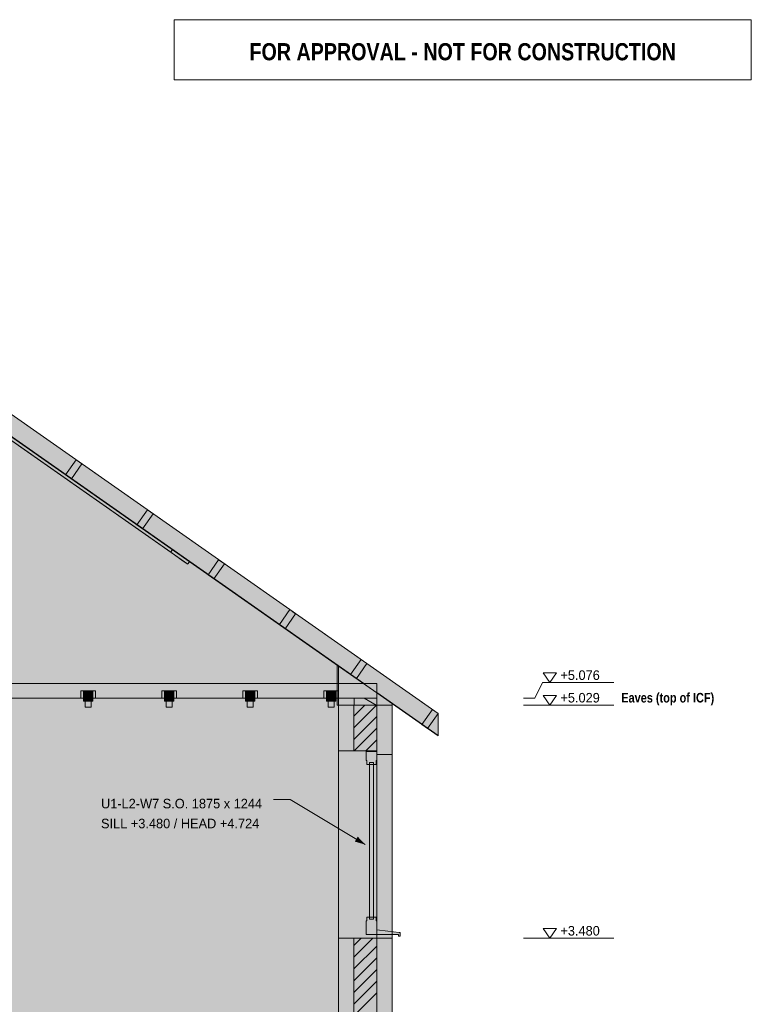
# Model space of a CAD drawing. Header units: millimetres. Extents: x -1634 to 12280, y -3482 to 9585.
# Tile 15 of 15: x 7414 to 12280, y 3040 to 9585. Entities that reach past the tile are written whole.
import ezdxf
from ezdxf.enums import TextEntityAlignment as Align

# ---------------------------------------------------------------- set-up
doc = ezdxf.new("R2010")
doc.units = ezdxf.units.MM
for name, color, linetype in [('FILL-C_BDBDBF', 7, 'Continuous'), ('FILL-C_CCB294', 7, 'Continuous'), ('FILL-EPS', 7, 'Continuous'), ('FILL-INK', 7, 'Continuous'), ('FILL-TIMBER', 7, 'Continuous'), ('FILL-WHITE', 7, 'Continuous'), ('LINE-CORE', 7, 'Continuous'), ('LINE-INK', 7, 'Continuous'), ('LINE-RED', 7, 'Continuous'), ('LINE-STEEL_GREY', 7, 'Continuous'), ('LINE-TIMBER_DK', 7, 'Continuous'), ('TEXT-INK', 7, 'Continuous'), ('TEXT-RED', 7, 'Continuous'), ('TEXT-STEEL', 7, 'Continuous')]:
    doc.layers.add(name, color=color, linetype=linetype)
doc.styles.add('OpenSansCondensed-Bold', font='OpenSansCondensed-Bold.ttf')

msp = doc.modelspace()

# ---------------------------------------------------------------- hatches: boundary and pattern name
at = {"layer": 'FILL-C_BDBDBF', "true_color": 0xbdbdbf}
h = msp.add_hatch(color=9, dxfattribs=at)
h.dxf.hatch_style = 1
h.paths.add_polyline_path([(9788.4, 5029.2), (9788.4, 4724.9), (9662, 4724.9), (9636, 4724.9), (9636, 5029.2), (9639.2, 5029.2)])
h = msp.add_hatch(color=9, dxfattribs=at)
h.dxf.hatch_style = 1
h.paths.add_polyline_path([(9663.5, 3480.2), (9714.5, 3480.2), (9788.4, 3480.2), (9788.4, 2134.1), (9636, 2134.1), (9636, 3480.2), (9661.8, 3480.2)])
at = {"layer": 'FILL-C_CCB294', "true_color": 0xccb294}
h = msp.add_hatch(color=253, dxfattribs=at)
h.dxf.hatch_style = 1
h.paths.add_polyline_path([(9638.4, 5029.2), (9638.4, 5062.2), (9638.4, 5076), (9682.6, 5076), (9788.4, 5076), (9788.4, 5043), (9788.4, 5029.2), (9744.2, 5029.2)])
h = msp.add_hatch(color=253, dxfattribs=at)
h.dxf.hatch_style = 1
h.paths.add_polyline_path([(9638.4, 5029.2), (9638.4, 5062.2), (9638.4, 5076), (9682.6, 5076), (9788.4, 5076), (9788.4, 5043), (9788.4, 5029.2), (9744.2, 5029.2)])
at = {"layer": 'FILL-EPS', "true_color": 0xccffff}
h = msp.add_hatch(color=7, dxfattribs=at)
h.dxf.hatch_style = 1
h.paths.add_polyline_path([(9636, 5029.2), (9636, 4724.9), (9534.4, 4724.9), (9534.4, 4830.1), (9534.4, 4893.7), (9534.4, 4927.3), (9534.4, 5029.2)])
h = msp.add_hatch(color=7, dxfattribs=at)
h.dxf.hatch_style = 1
h.paths.add_polyline_path([(9890, 4758.1), (9890, 4699.9), (9839.8, 4699.9), (9789.5, 4699.9), (9789.5, 4712.2), (9789.5, 4724.9), (9788.4, 4724.9), (9788.4, 5029.2), (9890, 5029.2)])
h = msp.add_hatch(color=7, dxfattribs=at)
h.dxf.hatch_style = 1
h.paths.add_polyline_path([(9534.4, 2743.2), (9534.4, 3347.1), (9534.4, 3480.2), (9636, 3480.2), (9636, 2134.1), (9629.4, 2134.1), (9534.4, 2134.1), (9534.4, 2265.8), (9534.4, 2419.5), (9534.4, 2550.4)])
h = msp.add_hatch(color=7, dxfattribs=at)
h.dxf.hatch_style = 1
h.paths.add_polyline_path([(9890, 3480.2), (9890, 2991.2), (9890, 2743.2), (9890, 2209.6), (9890, 2109.1), (9826.4, 2109.1), (9789.5, 2109.1), (9789.5, 2118.1), (9789.5, 2134.1), (9788.4, 2134.1), (9788.4, 3480.2), (9839.7, 3480.2)])
at = {"layer": 'FILL-INK', "true_color": 0x1a1a1f}
h = msp.add_hatch(color=250, dxfattribs=at)
h.dxf.hatch_style = 1
h.paths.add_polyline_path([(9712.2, 4102.3), (9642.4, 4122), (9662, 4154.6)])
at = {"layer": 'FILL-TIMBER', "true_color": 0xedd6a8}
h = msp.add_hatch(color=41, dxfattribs=at)
h.dxf.hatch_style = 1
h.paths.add_polyline_path([(8501.7, 5986.2), (8418.2, 6044.7), (8421.6, 6049.6), (8430.8, 6062.7), (8514.3, 6004.2), (8543.9, 5983.5), (8534.6, 5970.1), (8531.3, 5965.5)])
h = msp.add_hatch(color=41, dxfattribs=at)
h.dxf.hatch_style = 1
h.paths.add_polyline_path([(9722.2, 4634.9), (9722.2, 4647.4), (9722.2, 4659.9), (9718.2, 4659.9), (9718.2, 4689.9), (9718.2, 4719.9), (9753.2, 4719.9), (9788.2, 4719.9), (9788.2, 4689.9), (9788.2, 4659.9), (9784.2, 4659.9), (9784.2, 4647.4), (9784.2, 4634.9), (9767.2, 4634.9), (9767.2, 4647.9), (9753.2, 4647.9), (9739.2, 4647.9), (9739.2, 4634.9)])
h = msp.add_hatch(color=41, dxfattribs=at)
h.dxf.hatch_style = 1
h.paths.add_polyline_path([(9753.1, 3620.2), (9739.2, 3620.2), (9739.2, 4129.1), (9739.2, 4634.9), (9753.3, 4634.9), (9767.2, 4634.9), (9767.2, 4126), (9767.2, 3620.2)])
h = msp.add_hatch(color=41, dxfattribs=at)
h.dxf.hatch_style = 1
h.paths.add_polyline_path([(9722.2, 3595.2), (9722.2, 3607.7), (9722.2, 3620.2), (9739.2, 3620.2), (9739.2, 3607.2), (9753.2, 3607.2), (9767.2, 3607.2), (9767.2, 3620.2), (9784.2, 3620.2), (9784.2, 3607.7), (9784.2, 3595.2), (9788.2, 3595.2), (9788.2, 3565.2), (9788.2, 3535.2), (9862.6, 3526.2), (9937.2, 3517.2), (9940.2, 3517.2), (9943.2, 3517.2), (9943.2, 3505.2), (9943.2, 3493.2), (9938.2, 3493.2), (9933.2, 3493.2), (9933.2, 3499.2), (9933.2, 3505.2), (9825.8, 3505.2), (9718.2, 3505.2), (9718.2, 3520.2), (9718.2, 3535.2), (9718.2, 3565.2), (9718.2, 3595.2)])
at = {"layer": 'FILL-WHITE', "true_color": 0xffffff}
h = msp.add_hatch(color=7, dxfattribs=at)
h.dxf.hatch_style = 1
h.paths.add_polyline_path([(4945, 8650.5), (4945, 8650.5), (9788.4, 5259.1), (9788.4, 5259.1), (9788.4, 5259.1), (10197, 4973), (10197, 4973), (10197, 4826.5), (9788.4, 5112.6), (9788.4, 5173), (9702.1, 5173), (4945, 8504), (4945, 8650.5), (4944.4, 8650.9)])
h = msp.add_hatch(color=7, dxfattribs=at)
h.dxf.hatch_style = 1
h.paths.add_polyline_path([(4945, 8650.5), (4945, 8650.5), (9788.4, 5259.1), (9788.4, 5259.1), (9788.4, 5259.1), (10197, 4973), (10197, 4973), (10197, 4826.5), (9788.4, 5112.6), (9788.4, 5173), (9702.1, 5173), (4945, 8504), (4945, 8650.5), (4944.4, 8650.9)])
h = msp.add_hatch(color=7, dxfattribs=at)
h.dxf.hatch_style = 1
h.paths.add_polyline_path([(4945, 8650.5), (4945, 8650.5), (9788.4, 5259.1), (9788.4, 5259.1), (9788.4, 5259.1), (10197, 4973), (10197, 4973), (10197, 4826.5), (9788.4, 5112.6), (9788.4, 5173), (9702.1, 5173), (4945, 8504), (4945, 8650.5), (4944.4, 8650.9)])
h = msp.add_hatch(color=7, dxfattribs=at)
h.dxf.hatch_style = 1
h.paths.add_polyline_path([(4945, 8650.5), (4945, 8650.5), (9788.4, 5259.1), (9788.4, 5259.1), (9788.4, 5259.1), (10197, 4973), (10197, 4973), (10197, 4826.5), (9788.4, 5112.6), (9788.4, 5173), (9702.1, 5173), (4945, 8504), (4945, 8650.5), (4944.4, 8650.9)])
h = msp.add_hatch(color=7, dxfattribs=at)
h.dxf.hatch_style = 1
h.paths.add_polyline_path([(4945, 8650.5), (4945, 8650.5), (9788.4, 5259.1), (9788.4, 5259.1), (9788.4, 5259.1), (10197, 4973), (10197, 4973), (10197, 4826.5), (9788.4, 5112.6), (9788.4, 5173), (9702.1, 5173), (4945, 8504), (4945, 8650.5), (4944.4, 8650.9)])
h = msp.add_hatch(color=7, dxfattribs=at)
h.dxf.hatch_style = 1
h.paths.add_polyline_path([(4945, 8650.5), (4945, 8650.5), (9788.4, 5259.1), (9788.4, 5259.1), (9788.4, 5259.1), (10197, 4973), (10197, 4973), (10197, 4826.5), (9788.4, 5112.6), (9788.4, 5173), (9702.1, 5173), (4945, 8504), (4945, 8650.5), (4944.4, 8650.9)])
h = msp.add_hatch(color=7, dxfattribs=at)
h.dxf.hatch_style = 1
h.paths.add_polyline_path([(4945, 8650.5), (4945, 8650.5), (9788.4, 5259.1), (9788.4, 5259.1), (9788.4, 5259.1), (10197, 4973), (10197, 4973), (10197, 4826.5), (9788.4, 5112.6), (9788.4, 5173), (9702.1, 5173), (4945, 8504), (4945, 8650.5), (4944.4, 8650.9)])
h = msp.add_hatch(color=7, dxfattribs=at)
h.dxf.hatch_style = 1
h.paths.add_polyline_path([(4945, 8501.5), (4945, 8650.5), (10197, 4973), (10197, 4824.1), (4945, 8501.5)])
h = msp.add_hatch(color=7, dxfattribs=at)
h.dxf.hatch_style = 1
h.paths.add_polyline_path([(4945, 8501.5), (4945, 8650.5), (10197, 4973), (10197, 4824.1), (4945, 8501.5)])
h = msp.add_hatch(color=7, dxfattribs=at)
h.dxf.hatch_style = 1
h.paths.add_polyline_path([(4945, 8501.5), (4945, 8650.5), (10197, 4973), (10197, 4824.1), (4945, 8501.5)])
h = msp.add_hatch(color=7, dxfattribs=at)
h.dxf.hatch_style = 1
h.paths.add_polyline_path([(4945, 8501.5), (4945, 8650.5), (10197, 4973), (10197, 4824.1), (4945, 8501.5)])
h = msp.add_hatch(color=7, dxfattribs=at)
h.dxf.hatch_style = 1
h.paths.add_polyline_path([(4945, 8650.5), (9788.4, 5259.1), (10197, 4973), (10197, 4826.5), (9788.4, 5112.6), (9788.4, 5173), (9702.1, 5173), (4945, 8504)])
h = msp.add_hatch(color=7, dxfattribs=at)
h.dxf.hatch_style = 1
h.paths.add_polyline_path([(4945, 8650.5), (9788.4, 5259.1), (10197, 4973), (10197, 4826.5), (9788.4, 5112.6), (9788.4, 5173), (9702.1, 5173), (4945, 8504)])
h = msp.add_hatch(color=7, dxfattribs=at)
h.dxf.hatch_style = 1
h.paths.add_polyline_path([(4945, 8650.5), (9788.4, 5259.1), (10197, 4973), (10197, 4826.5), (9788.4, 5112.6), (9788.4, 5173), (9702.1, 5173), (4945, 8504)])
h = msp.add_hatch(color=7, dxfattribs=at)
h.dxf.hatch_style = 1
h.paths.add_polyline_path([(4945, 8650.5), (9788.4, 5259.1), (10197, 4973), (10197, 4826.5), (9788.4, 5112.6), (9788.4, 5173), (9702.1, 5173), (4945, 8504)])
h = msp.add_hatch(color=7, dxfattribs=at)
h.dxf.hatch_style = 1
h.paths.add_polyline_path([(4945, 8650.5), (9788.4, 5259.1), (10197, 4973), (10197, 4826.5), (9788.4, 5112.6), (9788.4, 5173), (9702.1, 5173), (4945, 8504)])
h = msp.add_hatch(color=7, dxfattribs=at)
h.dxf.hatch_style = 1
h.paths.add_polyline_path([(4945, 8650.5), (9788.4, 5259.1), (10197, 4973), (10197, 4826.5), (9788.4, 5112.6), (9788.4, 5173), (9702.1, 5173), (4945, 8504)])
h = msp.add_hatch(color=7, dxfattribs=at)
h.dxf.hatch_style = 1
h.paths.add_polyline_path([(4945, 8650.5), (9788.4, 5259.1), (10197, 4973), (10197, 4826.5), (9788.4, 5112.6), (9788.4, 5173), (9702.1, 5173), (4945, 8504)])
h = msp.add_hatch(color=7, dxfattribs=at)
h.dxf.hatch_style = 1
h.paths.add_polyline_path([(355.9, 5288.2), (4556.6, 8229.6), (5333.4, 8229.6), (9534.1, 5288.2), (9534.1, 2743.2), (355.9, 2743.2)])
h.paths.add_polyline_path([(5970, 3632.6), (5970, 4699.9), (5269.5, 4699.9), (5269.5, 3632.6)], flags=0)
h = msp.add_hatch(color=7, dxfattribs=at)
h.dxf.hatch_style = 1
h.paths.add_polyline_path([(355.9, 5029.2), (365.8, 5029.2), (365.8, 5295.2), (4556.6, 8229.6), (5333.4, 8229.6), (5388.4, 8191.1), (5428.5, 8163), (5429.3, 8162.5), (9487.8, 5320.7), (9524.2, 5295.2), (9524.2, 5029.2), (9534.1, 5029.2), (9534.1, 2743.2), (355.9, 2743.2)])
h.paths.add_polyline_path([(5995, 3632.6), (5995, 4724.9), (5993.4, 4724.8), (5993.4, 4724.9), (5244.5, 4724.9), (5244.5, 3632.6)], flags=0)
h = msp.add_hatch(color=7, dxfattribs=at)
h.dxf.hatch_style = 1
h.paths.add_polyline_path([(5317.1, 8242.9), (5317.1, 8242.9), (5317.1, 8242.9), (8430.8, 6062.7), (8421.8, 6049.9), (8421.6, 6049.6), (8421.6, 6049.6), (8418.2, 6044.7), (5304.5, 8224.9), (5304.5, 8224.9)])
h = msp.add_hatch(color=7, dxfattribs=at)
h.dxf.hatch_style = 1
h.paths.add_polyline_path([(5372.9, 8203.9), (8543.9, 5983.5), (8534.3, 5969.8), (8531.3, 5965.5), (8531.3, 5965.5), (5360.3, 8185.9), (5372.9, 8203.9), (5372.6, 8204.1)])
h = msp.add_hatch(color=7, dxfattribs=at)
h.dxf.hatch_style = 1
h.paths.add_polyline_path([(7718.8, 6559.4), (7788.7, 6659.3), (7827.2, 6632.3), (7757.3, 6532.4)])
h = msp.add_hatch(color=7, dxfattribs=at)
h.dxf.hatch_style = 1
h.paths.add_polyline_path([(7718.8, 6559.4), (7788.7, 6659.3), (7827.2, 6632.3), (7757.3, 6532.4)])
h = msp.add_hatch(color=7, dxfattribs=at)
h.dxf.hatch_style = 1
h.paths.add_polyline_path([(8231.2, 6200.5), (8192.7, 6227.5), (8262.7, 6327.4), (8301.2, 6300.5), (8231.2, 6200.5)])
h = msp.add_hatch(color=7, dxfattribs=at)
h.dxf.hatch_style = 1
h.paths.add_polyline_path([(8231.2, 6200.5), (8192.7, 6227.5), (8262.7, 6327.4), (8301.2, 6300.5), (8231.2, 6200.5)])
h = msp.add_hatch(color=7, dxfattribs=at)
h.dxf.hatch_style = 1
h.paths.add_polyline_path([(8666.7, 5895.6), (8736.6, 5995.6), (8775.1, 5968.6), (8705.2, 5868.7)])
h = msp.add_hatch(color=7, dxfattribs=at)
h.dxf.hatch_style = 1
h.paths.add_polyline_path([(8666.7, 5895.6), (8736.6, 5995.6), (8775.1, 5968.6), (8705.2, 5868.7)])
h = msp.add_hatch(color=7, dxfattribs=at)
h.dxf.hatch_style = 1
h.paths.add_polyline_path([(9140.6, 5563.8), (9210.6, 5663.7), (9249.1, 5636.7), (9179.1, 5536.8)])
h = msp.add_hatch(color=7, dxfattribs=at)
h.dxf.hatch_style = 1
h.paths.add_polyline_path([(9140.6, 5563.8), (9210.6, 5663.7), (9249.1, 5636.7), (9179.1, 5536.8)])
h = msp.add_hatch(color=7, dxfattribs=at)
h.dxf.hatch_style = 1
h.paths.add_polyline_path([(9614.6, 5231.9), (9684.5, 5331.8), (9723, 5304.9), (9653.1, 5204.9)])
h = msp.add_hatch(color=7, dxfattribs=at)
h.dxf.hatch_style = 1
h.paths.add_polyline_path([(9614.6, 5231.9), (9684.5, 5331.8), (9723, 5304.9), (9653.1, 5204.9)])
h = msp.add_hatch(color=7, dxfattribs=at)
h.dxf.hatch_style = 1
h.paths.add_polyline_path([(9534.1, 5288.2), (9534.1, 5029.2), (9524.2, 5029.2), (9524.2, 5295.2)])
h = msp.add_hatch(color=7, dxfattribs=at)
h.dxf.hatch_style = 1
h.paths.add_polyline_path([(9534.1, 5288.2), (9890, 5039), (9890, 2743.2), (9534.1, 2743.2)])
h = msp.add_hatch(color=7, dxfattribs=at)
h.dxf.hatch_style = 1
h.paths.add_polyline_path([(9890, 5039), (9890, 5029.2), (9534.1, 5029.2), (9534.1, 5288.2)])
h = msp.add_hatch(color=7, dxfattribs=at)
h.dxf.hatch_style = 1
h.paths.add_polyline_path([(101.6, 5173), (9788.4, 5173), (9788.4, 5076), (101.6, 5076)])
h = msp.add_hatch(color=7, dxfattribs=at)
h.dxf.hatch_style = 1
h.paths.add_polyline_path([(101.6, 5173), (9788.4, 5173), (9788.4, 5076), (101.6, 5076)])
h = msp.add_hatch(color=7, dxfattribs=at)
h.dxf.hatch_style = 1
h.paths.add_polyline_path([(101.6, 5173), (9788.4, 5173), (9788.4, 5076), (101.6, 5076)])
h = msp.add_hatch(color=7, dxfattribs=at)
h.dxf.hatch_style = 1
h.paths.add_polyline_path([(101.6, 5173), (9788.4, 5173), (9788.4, 5076), (101.6, 5076)])
h = msp.add_hatch(color=7, dxfattribs=at)
h.dxf.hatch_style = 1
h.paths.add_polyline_path([(101.6, 5173), (9788.4, 5173), (9788.4, 5076), (101.6, 5076)])
h = msp.add_hatch(color=7, dxfattribs=at)
h.dxf.hatch_style = 1
h.paths.add_polyline_path([(101.6, 5173), (9788.4, 5173), (9788.4, 5076), (101.6, 5076)])
h = msp.add_hatch(color=7, dxfattribs=at)
h.dxf.hatch_style = 1
h.paths.add_polyline_path([(101.6, 5173), (9788.4, 5173), (9788.4, 5076), (101.6, 5076)])
h = msp.add_hatch(color=7, dxfattribs=at)
h.dxf.hatch_style = 1
h.paths.add_polyline_path([(101.6, 5173), (9788.4, 5173), (9788.4, 5076), (101.6, 5076)])
h = msp.add_hatch(color=7, dxfattribs=at)
h.dxf.hatch_style = 1
h.paths.add_polyline_path([(101.6, 5173), (9788.4, 5173), (9788.4, 5076), (101.6, 5076)])
h = msp.add_hatch(color=7, dxfattribs=at)
h.dxf.hatch_style = 1
h.paths.add_polyline_path([(101.6, 5173), (9788.4, 5173), (9788.4, 5076), (101.6, 5076)])
h = msp.add_hatch(color=7, dxfattribs=at)
h.dxf.hatch_style = 1
h.paths.add_polyline_path([(101.6, 5173), (9788.4, 5173), (9788.4, 5076), (101.6, 5076)])
h = msp.add_hatch(color=7, dxfattribs=at)
h.dxf.hatch_style = 1
h.paths.add_polyline_path([(101.6, 5173), (9788.4, 5173), (9788.4, 5076), (101.6, 5076)])
h = msp.add_hatch(color=7, dxfattribs=at)
h.dxf.hatch_style = 1
h.paths.add_polyline_path([(101.6, 5173), (9788.4, 5173), (9788.4, 5076), (101.6, 5076)])
h = msp.add_hatch(color=7, dxfattribs=at)
h.dxf.hatch_style = 1
h.paths.add_polyline_path([(101.6, 5173), (9788.4, 5173), (9788.4, 5076), (101.6, 5076)])
h = msp.add_hatch(color=7, dxfattribs=at)
h.dxf.hatch_style = 1
h.paths.add_polyline_path([(7820.8, 5123), (7838.8, 5123), (7917.8, 5123), (7917.8, 5076), (7899.8, 5076), (7899.8, 5056), (7838.8, 5056), (7838.8, 5076), (7820.8, 5076)])
h = msp.add_hatch(color=7, dxfattribs=at)
h.dxf.hatch_style = 1
h.paths.add_polyline_path([(7899.8, 5123), (7917.8, 5123), (7917.8, 5076), (7899.8, 5076), (7899.8, 5056), (7838.8, 5056), (7838.8, 5076), (7820.8, 5076), (7820.8, 5123)])
h = msp.add_hatch(color=7, dxfattribs=at)
h.dxf.hatch_style = 1
h.paths.add_polyline_path([(7838.8, 5123), (7899.8, 5123), (7899.8, 5056), (7838.8, 5056)])
h = msp.add_hatch(color=7, dxfattribs=at)
h.dxf.hatch_style = 1
h.paths.add_polyline_path([(7899.8, 5123), (7899.8, 5056), (7838.8, 5056), (7838.8, 5123)])
h = msp.add_hatch(color=7, dxfattribs=at)
h.dxf.hatch_style = 1
h.paths.add_polyline_path([(7849.3, 5106), (7889.3, 5106), (7889.3, 5016), (7849.3, 5016)])
h = msp.add_hatch(color=7, dxfattribs=at)
h.dxf.hatch_style = 1
h.paths.add_polyline_path([(7889.3, 5106), (7889.3, 5016), (7849.3, 5016), (7849.3, 5106)])
h = msp.add_hatch(color=7, dxfattribs=at)
h.dxf.hatch_style = 1
h.paths.add_polyline_path([(8359.5, 5123), (8377.5, 5123), (8456.5, 5123), (8456.5, 5076), (8438.5, 5076), (8438.5, 5056), (8377.5, 5056), (8377.5, 5076), (8359.5, 5076)])
h = msp.add_hatch(color=7, dxfattribs=at)
h.dxf.hatch_style = 1
h.paths.add_polyline_path([(8438.5, 5123), (8456.5, 5123), (8456.5, 5076), (8438.5, 5076), (8438.5, 5056), (8377.5, 5056), (8377.5, 5076), (8359.5, 5076), (8359.5, 5123)])
h = msp.add_hatch(color=7, dxfattribs=at)
h.dxf.hatch_style = 1
h.paths.add_polyline_path([(8377.5, 5123), (8438.5, 5123), (8438.5, 5056), (8377.5, 5056)])
h = msp.add_hatch(color=7, dxfattribs=at)
h.dxf.hatch_style = 1
h.paths.add_polyline_path([(8438.5, 5123), (8438.5, 5056), (8377.5, 5056), (8377.5, 5123)])
h = msp.add_hatch(color=7, dxfattribs=at)
h.dxf.hatch_style = 1
h.paths.add_polyline_path([(8388, 5016), (8388, 5106), (8428, 5106), (8428, 5016), (8388, 5016)])
h = msp.add_hatch(color=7, dxfattribs=at)
h.dxf.hatch_style = 1
h.paths.add_polyline_path([(8388, 5106), (8428, 5106), (8428, 5016), (8388, 5016)])
h = msp.add_hatch(color=7, dxfattribs=at)
h.dxf.hatch_style = 1
h.paths.add_polyline_path([(8898.3, 5123), (8916.3, 5123), (8995.3, 5123), (8995.3, 5076), (8977.3, 5076), (8977.3, 5056), (8916.3, 5056), (8916.3, 5076), (8898.3, 5076)])
h = msp.add_hatch(color=7, dxfattribs=at)
h.dxf.hatch_style = 1
h.paths.add_polyline_path([(8977.3, 5123), (8995.3, 5123), (8995.3, 5076), (8977.3, 5076), (8977.3, 5056), (8916.3, 5056), (8916.3, 5076), (8898.3, 5076), (8898.3, 5123)])
h = msp.add_hatch(color=7, dxfattribs=at)
h.dxf.hatch_style = 1
h.paths.add_polyline_path([(8916.3, 5123), (8977.3, 5123), (8977.3, 5056), (8916.3, 5056)])
h = msp.add_hatch(color=7, dxfattribs=at)
h.dxf.hatch_style = 1
h.paths.add_polyline_path([(8977.3, 5123), (8977.3, 5056), (8916.3, 5056), (8916.3, 5123)])
h = msp.add_hatch(color=7, dxfattribs=at)
h.dxf.hatch_style = 1
h.paths.add_polyline_path([(8926.8, 5016), (8926.8, 5106), (8966.8, 5106), (8966.8, 5016), (8926.8, 5016)])
h = msp.add_hatch(color=7, dxfattribs=at)
h.dxf.hatch_style = 1
h.paths.add_polyline_path([(8926.8, 5106), (8966.8, 5106), (8966.8, 5016), (8926.8, 5016)])
h = msp.add_hatch(color=7, dxfattribs=at)
h.dxf.hatch_style = 1
h.paths.add_polyline_path([(9437, 5123), (9455, 5123), (9534, 5123), (9534, 5076), (9516, 5076), (9516, 5056), (9455, 5056), (9455, 5076), (9437, 5076)])
h = msp.add_hatch(color=7, dxfattribs=at)
h.dxf.hatch_style = 1
h.paths.add_polyline_path([(9516, 5123), (9534, 5123), (9534, 5076), (9516, 5076), (9516, 5056), (9455, 5056), (9455, 5076), (9437, 5076), (9437, 5123)])
h = msp.add_hatch(color=7, dxfattribs=at)
h.dxf.hatch_style = 1
h.paths.add_polyline_path([(9455, 5123), (9516, 5123), (9516, 5056), (9455, 5056)])
h = msp.add_hatch(color=7, dxfattribs=at)
h.dxf.hatch_style = 1
h.paths.add_polyline_path([(9516, 5123), (9516, 5056), (9455, 5056), (9455, 5123)])
h = msp.add_hatch(color=7, dxfattribs=at)
h.dxf.hatch_style = 1
h.paths.add_polyline_path([(9465.5, 5016), (9465.5, 5106), (9505.5, 5106), (9505.5, 5016), (9465.5, 5016)])
h = msp.add_hatch(color=7, dxfattribs=at)
h.dxf.hatch_style = 1
h.paths.add_polyline_path([(9465.5, 5106), (9505.5, 5106), (9505.5, 5016), (9465.5, 5016)])
h = msp.add_hatch(color=7, dxfattribs=at)
h.dxf.hatch_style = 1
h.paths.add_polyline_path([(9638.4, 5076), (9788.4, 5076), (9788.4, 5029.2), (9638.4, 5029.2)])
h = msp.add_hatch(color=7, dxfattribs=at)
h.dxf.hatch_style = 1
h.paths.add_polyline_path([(9890, 5029.2), (9890, 2743.2), (9534.4, 2743.2), (9534.1, 2743.2), (9534.1, 4214.1), (9534.1, 4214.5), (9534.1, 4214.5), (9534.1, 5029.2), (9534.4, 5029.2)])
h = msp.add_hatch(color=7, dxfattribs=at)
h.dxf.hatch_style = 1
h.paths.add_polyline_path([(9534.4, 2743.2), (9534.4, 5029.2), (9890, 5029.2), (9890, 2743.2)])
h = msp.add_hatch(color=7, dxfattribs=at)
h.dxf.hatch_style = 1
h.paths.add_polyline_path([(10088.5, 4900), (10158.5, 4999.9), (10197, 4973), (10127, 4873.1)])
h = msp.add_hatch(color=7, dxfattribs=at)
h.dxf.hatch_style = 1
h.paths.add_polyline_path([(10088.5, 4900), (10158.5, 4999.9), (10197, 4973), (10127, 4873.1)])
h = msp.add_hatch(color=7, dxfattribs=at)
h.dxf.hatch_style = 1
h.paths.add_polyline_path([(9534.4, 4724.9), (9789.5, 4724.9), (9789.5, 3480.2), (9534.4, 3480.2), (9534.4, 4724.9)])
h = msp.add_hatch(color=7, dxfattribs=at)
h.dxf.hatch_style = 1
h.paths.add_polyline_path([(9534.4, 3480.2), (9534.4, 4724.9), (9789.5, 4724.9), (9789.5, 3480.2)])
h = msp.add_hatch(color=7, dxfattribs=at)
h.dxf.hatch_style = 1
h.paths.add_polyline_path([(9534.4, 4724.9), (9789.5, 4724.9), (9789.5, 3480.2), (9534.4, 3480.2), (9534.4, 4724.9)])
h = msp.add_hatch(color=7, dxfattribs=at)
h.dxf.hatch_style = 1
h.paths.add_polyline_path([(9890, 4699.9), (9890, 3480.2), (9789.5, 3480.2), (9789.5, 4699.9)])
h = msp.add_hatch(color=7, dxfattribs=at)
h.dxf.hatch_style = 1
h.paths.add_polyline_path([(9789.5, 4699.9), (9890, 4699.9), (9890, 3480.2), (9789.5, 3480.2)])
h = msp.add_hatch(color=7, dxfattribs=at)
h.dxf.hatch_style = 1
h.paths.add_polyline_path([(9890, 4699.9), (9890, 3480.2), (9789.5, 3480.2), (9789.5, 4699.9)])

# ---------------------------------------------------------------- linework, layer by layer
at = {"layer": 'LINE-CORE', "lineweight": 5}
for points in [[(4945, 8650.5), (4945, 8650.5), (9788.4, 5259.1), (9788.4, 5259.1), (9788.4, 5259.1), (10197, 4973), (10197, 4973), (10197, 4973), (10197, 4826.5), (10197, 4826.5), (10197, 4826.5), (10197, 4826.5), (9788.4, 5112.6), (9788.4, 5173), (9702.1, 5173), (9702.1, 5173), (4945, 8504), (4945, 8650.5), (4944.4, 8650.9)], [(4945, 8650.5), (4945, 8650.5), (9788.4, 5259.1), (9788.4, 5259.1), (9788.4, 5259.1), (10197, 4973), (10197, 4973), (10197, 4973), (10197, 4826.5), (10197, 4826.5), (10197, 4826.5), (10197, 4826.5), (9788.4, 5112.6), (9788.4, 5173), (9702.1, 5173), (9702.1, 5173), (4945, 8504), (4945, 8650.5), (4944.4, 8650.9)], [(4945, 8650.5), (4945, 8650.5), (9788.4, 5259.1), (9788.4, 5259.1), (9788.4, 5259.1), (10197, 4973), (10197, 4973), (10197, 4973), (10197, 4826.5), (10197, 4826.5), (10197, 4826.5), (10197, 4826.5), (9788.4, 5112.6), (9788.4, 5173), (9702.1, 5173), (9702.1, 5173), (4945, 8504), (4945, 8650.5), (4944.4, 8650.9)], [(4945, 8650.5), (4945, 8650.5), (9788.4, 5259.1), (9788.4, 5259.1), (9788.4, 5259.1), (10197, 4973), (10197, 4973), (10197, 4973), (10197, 4826.5), (10197, 4826.5), (10197, 4826.5), (10197, 4826.5), (9788.4, 5112.6), (9788.4, 5173), (9702.1, 5173), (9702.1, 5173), (4945, 8504), (4945, 8650.5), (4944.4, 8650.9)], [(4945, 8650.5), (4945, 8650.5), (9788.4, 5259.1), (9788.4, 5259.1), (9788.4, 5259.1), (10197, 4973), (10197, 4973), (10197, 4973), (10197, 4826.5), (10197, 4826.5), (10197, 4826.5), (10197, 4826.5), (9788.4, 5112.6), (9788.4, 5173), (9702.1, 5173), (9702.1, 5173), (4945, 8504), (4945, 8650.5), (4944.4, 8650.9)], [(4945, 8650.5), (4945, 8650.5), (9788.4, 5259.1), (9788.4, 5259.1), (9788.4, 5259.1), (10197, 4973), (10197, 4973), (10197, 4973), (10197, 4826.5), (10197, 4826.5), (10197, 4826.5), (10197, 4826.5), (9788.4, 5112.6), (9788.4, 5173), (9702.1, 5173), (9702.1, 5173), (4945, 8504), (4945, 8650.5), (4944.4, 8650.9)], [(4945, 8650.5), (4945, 8650.5), (9788.4, 5259.1), (9788.4, 5259.1), (9788.4, 5259.1), (10197, 4973), (10197, 4973), (10197, 4973), (10197, 4826.5), (10197, 4826.5), (10197, 4826.5), (10197, 4826.5), (9788.4, 5112.6), (9788.4, 5173), (9702.1, 5173), (9702.1, 5173), (4945, 8504), (4945, 8650.5), (4944.4, 8650.9)], [(4945, 8501.5), (4945, 8650.5), (10197, 4973), (10197, 4973), (10197, 4973), (10197, 4824.1), (4945, 8501.5), (4945, 8501.5), (4945, 8501.5)], [(4945, 8501.5), (4945, 8650.5), (10197, 4973), (10197, 4973), (10197, 4973), (10197, 4824.1), (4945, 8501.5), (4945, 8501.5), (4945, 8501.5)], [(4945, 8501.5), (4945, 8650.5), (10197, 4973), (10197, 4973), (10197, 4973), (10197, 4824.1), (4945, 8501.5), (4945, 8501.5), (4945, 8501.5)], [(4945, 8501.5), (4945, 8650.5), (10197, 4973), (10197, 4973), (10197, 4973), (10197, 4824.1), (4945, 8501.5), (4945, 8501.5), (4945, 8501.5)], [(4945, 8650.5), (9788.4, 5259.1), (9788.4, 5259.1), (10197, 4973), (10197, 4973), (10197, 4973), (10197, 4826.5), (9788.4, 5112.6), (9788.4, 5112.6), (9788.4, 5173), (9702.1, 5173), (9702.1, 5173), (9702.1, 5173), (4945, 8504)], [(4945, 8650.5), (9788.4, 5259.1), (9788.4, 5259.1), (10197, 4973), (10197, 4973), (10197, 4973), (10197, 4826.5), (9788.4, 5112.6), (9788.4, 5112.6), (9788.4, 5173), (9702.1, 5173), (9702.1, 5173), (9702.1, 5173), (4945, 8504)], [(4945, 8650.5), (9788.4, 5259.1), (9788.4, 5259.1), (10197, 4973), (10197, 4973), (10197, 4973), (10197, 4826.5), (9788.4, 5112.6), (9788.4, 5112.6), (9788.4, 5173), (9702.1, 5173), (9702.1, 5173), (9702.1, 5173), (4945, 8504)], [(4945, 8650.5), (9788.4, 5259.1), (9788.4, 5259.1), (10197, 4973), (10197, 4973), (10197, 4973), (10197, 4826.5), (9788.4, 5112.6), (9788.4, 5112.6), (9788.4, 5173), (9702.1, 5173), (9702.1, 5173), (9702.1, 5173), (4945, 8504)], [(4945, 8650.5), (9788.4, 5259.1), (9788.4, 5259.1), (10197, 4973), (10197, 4973), (10197, 4973), (10197, 4826.5), (9788.4, 5112.6), (9788.4, 5112.6), (9788.4, 5173), (9702.1, 5173), (9702.1, 5173), (9702.1, 5173), (4945, 8504)], [(4945, 8650.5), (9788.4, 5259.1), (9788.4, 5259.1), (10197, 4973), (10197, 4973), (10197, 4973), (10197, 4826.5), (9788.4, 5112.6), (9788.4, 5112.6), (9788.4, 5173), (9702.1, 5173), (9702.1, 5173), (9702.1, 5173), (4945, 8504)], [(4945, 8650.5), (9788.4, 5259.1), (9788.4, 5259.1), (10197, 4973), (10197, 4973), (10197, 4973), (10197, 4826.5), (9788.4, 5112.6), (9788.4, 5112.6), (9788.4, 5173), (9702.1, 5173), (9702.1, 5173), (9702.1, 5173), (4945, 8504)], [(355.9, 5288.2), (4556.6, 8229.6), (5333.4, 8229.6), (5333.4, 8229.6), (5333.4, 8229.6), (9534.1, 5288.2), (9534.1, 5288.2), (9534.1, 2743.2), (9534.1, 2743.2), (355.9, 2743.2)], [(355.9, 5029.2), (365.8, 5029.2), (365.8, 5295.2), (4556.6, 8229.6), (4556.6, 8229.6), (4556.6, 8229.6), (5333.4, 8229.6), (5333.4, 8229.6), (5388.4, 8191.1), (5428.5, 8163), (5429.3, 8162.5), (9487.8, 5320.7), (9524.2, 5295.2), (9524.2, 5029.2), (9534.1, 5029.2), (9534.1, 2743.2), (9534.1, 2743.2), (355.9, 2743.2)], [(5317.1, 8242.9), (5317.1, 8242.9), (5317.1, 8242.9), (8430.8, 6062.7), (8421.8, 6049.9), (8421.6, 6049.6), (8421.6, 6049.6), (8418.2, 6044.7), (5304.5, 8224.9), (5304.5, 8224.9), (5304.5, 8224.9), (5304.5, 8224.9)], [(5372.9, 8203.9), (8543.9, 5983.5), (8534.3, 5969.8), (8531.3, 5965.5), (8531.3, 5965.5), (5360.3, 8185.9), (5372.9, 8203.9), (5372.6, 8204.1)], [(7718.8, 6559.4), (7788.7, 6659.3), (7788.7, 6659.3), (7788.7, 6659.3), (7827.2, 6632.3), (7757.3, 6532.4), (7757.3, 6532.4), (7757.3, 6532.4)], [(7718.8, 6559.4), (7788.7, 6659.3), (7788.7, 6659.3), (7788.7, 6659.3), (7827.2, 6632.3), (7757.3, 6532.4), (7757.3, 6532.4), (7757.3, 6532.4)], [(8231.2, 6200.5), (8192.7, 6227.5), (8262.7, 6327.4), (8262.7, 6327.4), (8262.7, 6327.4), (8301.2, 6300.5), (8231.2, 6200.5), (8231.2, 6200.5)], [(8231.2, 6200.5), (8192.7, 6227.5), (8262.7, 6327.4), (8262.7, 6327.4), (8262.7, 6327.4), (8301.2, 6300.5), (8231.2, 6200.5), (8231.2, 6200.5)], [(8666.7, 5895.6), (8736.6, 5995.6), (8775.1, 5968.6), (8705.2, 5868.7)], [(8666.7, 5895.6), (8736.6, 5995.6), (8775.1, 5968.6), (8705.2, 5868.7)], [(9140.6, 5563.8), (9210.6, 5663.7), (9249.1, 5636.7), (9179.1, 5536.8)], [(9140.6, 5563.8), (9210.6, 5663.7), (9249.1, 5636.7), (9179.1, 5536.8)], [(9614.6, 5231.9), (9684.5, 5331.8), (9723, 5304.9), (9653.1, 5204.9)], [(9614.6, 5231.9), (9684.5, 5331.8), (9723, 5304.9), (9653.1, 5204.9)], [(9534.1, 5288.2), (9534.1, 5029.2), (9524.2, 5029.2), (9524.2, 5295.2)], [(9534.1, 5288.2), (9890, 5039), (9890, 2743.2), (9534.1, 2743.2)], [(9890, 5039), (9890, 5029.2), (9534.1, 5029.2), (9534.1, 5288.2)], [(101.6, 5173), (9788.4, 5173), (9788.4, 5076), (9788.4, 5076), (101.6, 5076), (101.6, 5173)], [(101.6, 5173), (9788.4, 5173), (9788.4, 5173), (9788.4, 5076), (101.6, 5076), (101.6, 5076)], [(101.6, 5173), (9788.4, 5173), (9788.4, 5076), (9788.4, 5076), (101.6, 5076), (101.6, 5173)], [(101.6, 5173), (9788.4, 5173), (9788.4, 5173), (9788.4, 5076), (101.6, 5076), (101.6, 5076)], [(101.6, 5173), (9788.4, 5173), (9788.4, 5076), (9788.4, 5076), (101.6, 5076), (101.6, 5173)], [(101.6, 5173), (9788.4, 5173), (9788.4, 5173), (9788.4, 5076), (101.6, 5076), (101.6, 5076)], [(101.6, 5173), (9788.4, 5173), (9788.4, 5076), (9788.4, 5076), (101.6, 5076), (101.6, 5173)], [(101.6, 5173), (9788.4, 5173), (9788.4, 5173), (9788.4, 5076), (101.6, 5076), (101.6, 5076)], [(101.6, 5173), (9788.4, 5173), (9788.4, 5076), (9788.4, 5076), (101.6, 5076), (101.6, 5173)], [(101.6, 5173), (9788.4, 5173), (9788.4, 5173), (9788.4, 5076), (101.6, 5076), (101.6, 5076)], [(101.6, 5173), (9788.4, 5173), (9788.4, 5076), (9788.4, 5076), (101.6, 5076), (101.6, 5173)], [(101.6, 5173), (9788.4, 5173), (9788.4, 5173), (9788.4, 5076), (101.6, 5076), (101.6, 5076)], [(101.6, 5173), (9788.4, 5173), (9788.4, 5076), (9788.4, 5076), (101.6, 5076), (101.6, 5173)], [(101.6, 5173), (9788.4, 5173), (9788.4, 5173), (9788.4, 5076), (101.6, 5076), (101.6, 5076)], [(7820.8, 5123), (7838.8, 5123), (7917.8, 5123), (7917.8, 5076), (7899.8, 5076), (7899.8, 5056), (7838.8, 5056), (7838.8, 5076), (7820.8, 5076)], [(7899.8, 5123), (7917.8, 5123), (7917.8, 5076), (7899.8, 5076), (7899.8, 5056), (7838.8, 5056), (7838.8, 5076), (7820.8, 5076), (7820.8, 5123)], [(7838.8, 5123), (7899.8, 5123), (7899.8, 5056), (7838.8, 5056)], [(7899.8, 5123), (7899.8, 5056), (7838.8, 5056), (7838.8, 5123)], [(7849.3, 5106), (7889.3, 5106), (7889.3, 5016), (7849.3, 5016)], [(7889.3, 5106), (7889.3, 5016), (7849.3, 5016), (7849.3, 5106)], [(8359.5, 5123), (8377.5, 5123), (8456.5, 5123), (8456.5, 5076), (8438.5, 5076), (8438.5, 5056), (8377.5, 5056), (8377.5, 5076), (8359.5, 5076)], [(8438.5, 5123), (8456.5, 5123), (8456.5, 5076), (8438.5, 5076), (8438.5, 5056), (8377.5, 5056), (8377.5, 5076), (8359.5, 5076), (8359.5, 5123)], [(8377.5, 5123), (8438.5, 5123), (8438.5, 5056), (8377.5, 5056)], [(8438.5, 5123), (8438.5, 5056), (8377.5, 5056), (8377.5, 5123)], [(8388, 5016), (8388, 5016), (8388, 5106), (8428, 5106), (8428, 5106), (8428, 5106), (8428, 5106), (8428, 5016), (8388, 5016), (8388, 5016)], [(8388, 5106), (8388, 5106), (8388, 5106), (8428, 5106), (8428, 5016), (8428, 5016), (8428, 5016), (8428, 5016), (8388, 5016), (8388, 5106)], [(8898.3, 5123), (8916.3, 5123), (8995.3, 5123), (8995.3, 5076), (8977.3, 5076), (8977.3, 5056), (8916.3, 5056), (8916.3, 5076), (8898.3, 5076)], [(8977.3, 5123), (8995.3, 5123), (8995.3, 5076), (8977.3, 5076), (8977.3, 5056), (8916.3, 5056), (8916.3, 5076), (8898.3, 5076), (8898.3, 5123)], [(8916.3, 5123), (8977.3, 5123), (8977.3, 5056), (8916.3, 5056)], [(8977.3, 5123), (8977.3, 5056), (8916.3, 5056), (8916.3, 5123)], [(8926.8, 5016), (8926.8, 5016), (8926.8, 5106), (8966.8, 5106), (8966.8, 5106), (8966.8, 5106), (8966.8, 5106), (8966.8, 5016), (8926.8, 5016), (8926.8, 5016)], [(8926.8, 5106), (8926.8, 5106), (8926.8, 5106), (8926.8, 5106), (8966.8, 5106), (8966.8, 5016), (8966.8, 5016), (8966.8, 5016), (8966.8, 5016), (8926.8, 5016)], [(9437, 5123), (9455, 5123), (9534, 5123), (9534, 5076), (9516, 5076), (9516, 5056), (9455, 5056), (9455, 5076), (9437, 5076)], [(9516, 5123), (9534, 5123), (9534, 5076), (9516, 5076), (9516, 5056), (9455, 5056), (9455, 5076), (9437, 5076), (9437, 5123)], [(9455, 5123), (9516, 5123), (9516, 5056), (9455, 5056)], [(9516, 5123), (9516, 5056), (9455, 5056), (9455, 5123)], [(9465.5, 5016), (9465.5, 5016), (9465.5, 5106), (9505.5, 5106), (9505.5, 5106), (9505.5, 5106), (9505.5, 5106), (9505.5, 5016), (9465.5, 5016), (9465.5, 5016)], [(9465.5, 5106), (9465.5, 5106), (9465.5, 5106), (9465.5, 5106), (9505.5, 5106), (9505.5, 5016), (9505.5, 5016), (9505.5, 5016), (9505.5, 5016), (9465.5, 5016)], [(9638.4, 5076), (9788.4, 5076), (9788.4, 5029.2), (9638.4, 5029.2)], [(9890, 5029.2), (9890, 2743.2), (9534.4, 2743.2), (9534.1, 2743.2), (9534.1, 4214.1), (9534.1, 4214.5), (9534.1, 4214.5), (9534.1, 5029.2), (9534.4, 5029.2)], [(9534.4, 2743.2), (9534.4, 5029.2), (9890, 5029.2), (9890, 5029.2), (9890, 2743.2), (9534.4, 2743.2)], [(10088.5, 4900), (10158.5, 4999.9), (10197, 4973), (10127, 4873.1)], [(10088.5, 4900), (10158.5, 4999.9), (10197, 4973), (10127, 4873.1)], [(9534.4, 4724.9), (9534.4, 4724.9), (9789.5, 4724.9), (9789.5, 3480.2), (9789.5, 3480.2), (9534.4, 3480.2), (9534.4, 4724.9), (9534.4, 4724.9)], [(9534.4, 3480.2), (9534.4, 4724.9), (9789.5, 4724.9), (9789.5, 4724.9), (9789.5, 4724.9), (9789.5, 4724.9), (9789.5, 3480.2), (9534.4, 3480.2)], [(9534.4, 4724.9), (9534.4, 4724.9), (9789.5, 4724.9), (9789.5, 3480.2), (9789.5, 3480.2), (9534.4, 3480.2), (9534.4, 4724.9), (9534.4, 4724.9)], [(9890, 4699.9), (9890, 3480.2), (9789.5, 3480.2), (9789.5, 4699.9)], [(9789.5, 4699.9), (9890, 4699.9), (9890, 3480.2), (9789.5, 3480.2)], [(9890, 4699.9), (9890, 3480.2), (9789.5, 3480.2), (9789.5, 4699.9)]]:
    msp.add_lwpolyline(points, close=True, dxfattribs=at)
at = {"layer": 'LINE-INK', "lineweight": 5}
for p, q in [((10840, 5076), (10890, 5179)), ((10890, 5179), (11364.8, 5179)), ((10765, 5076), (10840, 5076)), ((10765, 5029), (10840, 5029)), ((10840, 5029), (10890, 5029)), ((10890, 5029), (11364.8, 5029)), ((9212.2, 4402.3), (9102.2, 4402.3)), ((9712.2, 4102.3), (9212.2, 4402.3)), ((10765, 3480), (10840, 3480)), ((10840, 3480), (10890, 3480)), ((10890, 3480), (11364.8, 3480))]:
    msp.add_line(p, q, dxfattribs=at)
for points in [[(8501.7, 5986.2), (8418.2, 6044.7), (8421.6, 6049.6), (8430.8, 6062.7), (8514.3, 6004.2), (8543.9, 5983.5), (8534.6, 5970.1), (8531.3, 5965.5)], [(10940, 5179), (10895, 5244), (10985, 5244)], [(9638.4, 5029.2), (9638.4, 5062.2), (9638.4, 5076), (9682.6, 5076), (9788.4, 5076), (9788.4, 5043), (9788.4, 5029.2), (9744.2, 5029.2)], [(9638.4, 5029.2), (9638.4, 5062.2), (9638.4, 5076), (9682.6, 5076), (9788.4, 5076), (9788.4, 5043), (9788.4, 5029.2), (9744.2, 5029.2)], [(10940, 5029), (10895, 5094), (10985, 5094)], [(9636, 5029.2), (9636, 4724.9), (9534.4, 4724.9), (9534.4, 4830.1), (9534.4, 4893.7), (9534.4, 4927.3), (9534.4, 5029.2)], [(9789.5, 4712.2), (9789.5, 4724.9), (9788.4, 4724.9), (9662, 4724.9), (9636, 4724.9), (9534.4, 4724.9), (9534.4, 4830.1), (9534.4, 4893.7), (9534.4, 4927.3), (9534.4, 5029.2), (9636, 5029.2), (9639.2, 5029.2), (9788.4, 5029.2), (9890, 5029.2), (9890, 4758.1), (9890, 4699.9), (9839.8, 4699.9), (9789.5, 4699.9)], [(9788.4, 5029.2), (9788.4, 4724.9), (9662, 4724.9), (9636, 4724.9), (9636, 5029.2), (9639.2, 5029.2)], [(9890, 4758.1), (9890, 4699.9), (9839.8, 4699.9), (9789.5, 4699.9), (9789.5, 4712.2), (9789.5, 4724.9), (9788.4, 4724.9), (9788.4, 5029.2), (9890, 5029.2)], [(9722.2, 4634.9), (9722.2, 4647.4), (9722.2, 4659.9), (9718.2, 4659.9), (9718.2, 4689.9), (9718.2, 4719.9), (9753.2, 4719.9), (9788.2, 4719.9), (9788.2, 4689.9), (9788.2, 4659.9), (9784.2, 4659.9), (9784.2, 4647.4), (9784.2, 4634.9), (9767.2, 4634.9), (9767.2, 4647.9), (9753.2, 4647.9), (9739.2, 4647.9), (9739.2, 4634.9)], [(9753.1, 3620.2), (9739.2, 3620.2), (9739.2, 4129.1), (9739.2, 4634.9), (9753.3, 4634.9), (9767.2, 4634.9), (9767.2, 4126), (9767.2, 3620.2)], [(9722.2, 3595.2), (9722.2, 3607.7), (9722.2, 3620.2), (9739.2, 3620.2), (9739.2, 3607.2), (9753.2, 3607.2), (9767.2, 3607.2), (9767.2, 3620.2), (9784.2, 3620.2), (9784.2, 3607.7), (9784.2, 3595.2), (9788.2, 3595.2), (9788.2, 3565.2), (9788.2, 3535.2), (9862.6, 3526.2), (9937.2, 3517.2), (9940.2, 3517.2), (9943.2, 3517.2), (9943.2, 3505.2), (9943.2, 3493.2), (9938.2, 3493.2), (9933.2, 3493.2), (9933.2, 3499.2), (9933.2, 3505.2), (9825.8, 3505.2), (9718.2, 3505.2), (9718.2, 3520.2), (9718.2, 3535.2), (9718.2, 3565.2), (9718.2, 3595.2)], [(10940, 3480), (10895, 3545), (10985, 3545)], [(9534.4, 2743.2), (9534.4, 3347.1), (9534.4, 3480.2), (9636, 3480.2), (9636, 2134.1), (9629.4, 2134.1), (9534.4, 2134.1), (9534.4, 2265.8), (9534.4, 2419.5), (9534.4, 2550.4)], [(9663.5, 3480.2), (9714.5, 3480.2), (9788.4, 3480.2), (9788.4, 2134.1), (9636, 2134.1), (9636, 3480.2), (9661.8, 3480.2)], [(9890, 3480.2), (9890, 2991.2), (9890, 2743.2), (9890, 2209.6), (9890, 2109.1), (9826.4, 2109.1), (9789.5, 2109.1), (9789.5, 2118.1), (9789.5, 2134.1), (9788.4, 2134.1), (9788.4, 3480.2), (9839.7, 3480.2)]]:
    msp.add_lwpolyline(points, close=True, dxfattribs=at)
msp.add_lwpolyline([(9534.4, 2743.2), (9534.4, 3347.1), (9534.4, 3480.2), (9636, 3480.2), (9661.8, 3480.2), (9663.5, 3480.2), (9714.5, 3480.2), (9788.4, 3480.2), (9839.7, 3480.2), (9890, 3480.2), (9890, 2991.2)], dxfattribs=at)
at = {"layer": 'LINE-RED', "lineweight": 5}
msp.add_lwpolyline([(8440.3, 9184.6), (12279.9, 9184.6), (12279.9, 9584.6), (8440.3, 9584.6)], close=True, dxfattribs=at)
at = {"layer": 'LINE-STEEL_GREY', "lineweight": 5}
for p, q in [((9636, 4878.6), (9786.6, 5029.2)), ((9636, 4956.4), (9708.8, 5029.2)), ((9636, 4800.8), (9788.4, 4953.2)), ((9637.8, 4724.9), (9788.4, 4875.5)), ((9715.6, 4724.9), (9788.4, 4797.7)), ((9636, 3353.2), (9763, 3480.2)), ((9636, 3431), (9685.2, 3480.2)), ((9636, 3275.4), (9788.4, 3427.8)), ((9636, 3197.6), (9788.4, 3350)), ((9636, 3119.9), (9788.4, 3272.3)), ((9636, 3042.1), (9788.4, 3194.5)), ((9636, 2964.3), (9788.4, 3116.7))]:
    msp.add_line(p, q, dxfattribs=at)
at = {"layer": 'LINE-TIMBER_DK', "lineweight": 5}
msp.add_line((9704.5, 5076), (9785.5, 5029.2), dxfattribs=at)
msp.add_line((9704.5, 5076), (9785.5, 5029.2), dxfattribs=at)

# ---------------------------------------------------------------- texts
at = {"layer": 'TEXT-INK'}
for s, p in [('+5.076', (11010, 5196.5)), ('+5.029', (11010, 5046.5)), ('U1-L2-W7 S.O. 1875 x 1244', (7954.5, 4342.8)), ('SILL +3.480 / HEAD +4.724', (7954.5, 4210.5)), ('+3.480', (11010, 3497.5))]:
    msp.add_text(s, height=63.5, dxfattribs=at).set_placement(p)
at = {"layer": 'TEXT-RED', "style": 'OpenSansCondensed-Bold'}
msp.add_text('FOR APPROVAL - NOT FOR CONSTRUCTION', height=114.3, dxfattribs=at).set_placement((10360.1, 9314.6), align=Align.CENTER)
at = {"layer": 'TEXT-STEEL', "style": 'OpenSansCondensed-Bold'}
msp.add_text('Eaves (top of ICF)', height=63.5, dxfattribs=at).set_placement((11414.8, 5046.5))

doc.saveas('drawing.dxf')
